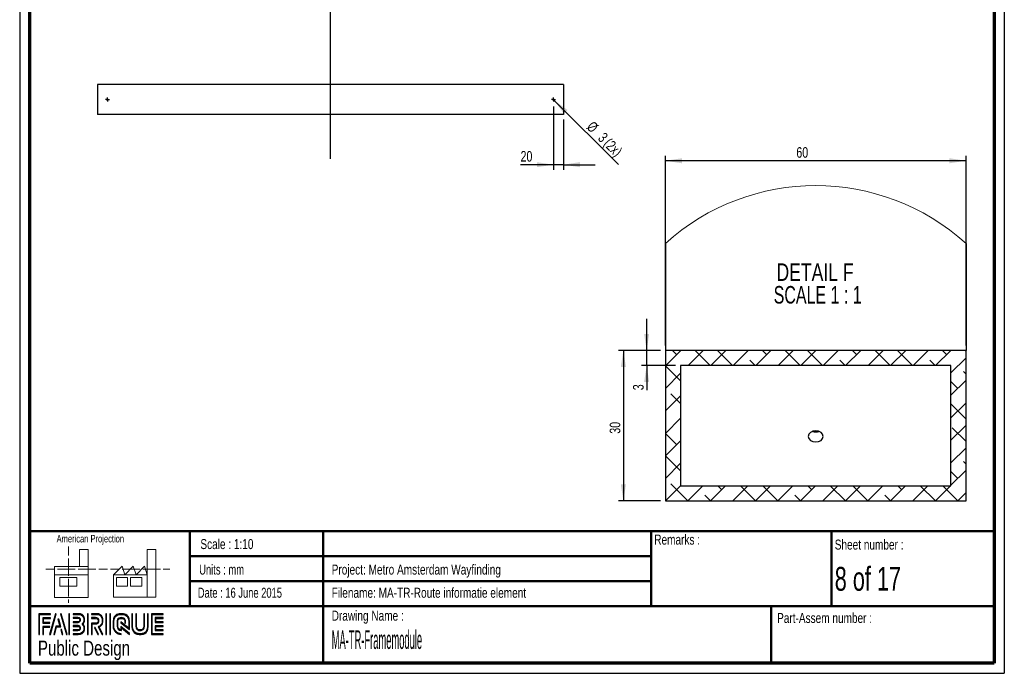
# Paper-space layout 'Framemodule' of a CAD drawing. Header units: millimetres. Extents: x 7 to 203, y 7 to 289.
# Tile 1 of 2: x 7 to 203, y 7 to 138. Entities that reach past the tile are written whole.
import ezdxf

# ---------------------------------------------------------------- set-up
doc = ezdxf.new("R2010")
doc.units = ezdxf.units.MM
for name, color, linetype in [('FORMAT', 7, 'Continuous'), ('LAYER1', 7, 'Continuous'), ('LAYER2', 7, 'Continuous'), ('LOGO', 7, 'Continuous')]:
    doc.layers.add(name, color=color, linetype=linetype)
doc.styles.add('SLDTEXTSTYLE0', font='TXT', dxfattribs={"width": 0.7})
doc.styles.add('SLDTEXTSTYLE1', font='TXT', dxfattribs={"width": 0.75})
doc.styles.add('SLDTEXTSTYLE12', font='TXT', dxfattribs={"width": 0.681818})
doc.styles.add('SLDTEXTSTYLE2', font='TXT', dxfattribs={"width": 0.678571})
doc.styles.add('SLDTEXTSTYLE3', font='TXT', dxfattribs={"width": 0.697368})
doc.styles.add('SLDTEXTSTYLE4', font='TXT', dxfattribs={"width": 0.37675})
doc.dimstyles.new('SLDDIMSTYLE22', dxfattribs={"dimtxt": 2.116667, "dimasz": 3.302, "dimexe": 0, "dimexo": 0.0625, "dimgap": 0.529167, "dimtad": 1, "dimlfac": 10, "dimrnd": 1e-09, "dimzin": 12, "dimdsep": 46, "dimtxsty": 'SLDTEXTSTYLE1', "dimblk1": 'NONE', "dimsah": 1, "dimcen": 0, "dimadec": 0, "dimazin": 3, "dimtfac": 1, "dimtmove": 0, "dimatfit": 3, "dimldrblk": 'NONE', "dimfxl": 1, "dimfrac": 2, "dimtolj": 1, "dimtzin": 12, "dimarcsym": 0})
doc.dimstyles.new('SLDDIMSTYLE23', dxfattribs={"dimtxt": 2.116667, "dimasz": 3.302, "dimexe": 0, "dimexo": 0.0625, "dimgap": 0.529167, "dimtad": 1, "dimrnd": 1e-09, "dimzin": 12, "dimdsep": 46, "dimtxsty": 'SLDTEXTSTYLE1', "dimsah": 1, "dimcen": 0.09, "dimadec": 0, "dimazin": 3, "dimtfac": 1, "dimtofl": 0, "dimtmove": 0, "dimatfit": 3, "dimfxl": 1, "dimfrac": 2, "dimtolj": 1, "dimtzin": 12, "dimarcsym": 0})
doc.dimstyles.new('SLDDIMSTYLE24', dxfattribs={"dimtxt": 2.116667, "dimasz": 3.302, "dimexe": 0, "dimexo": 0.0625, "dimgap": 0.529167, "dimtad": 1, "dimrnd": 1e-09, "dimzin": 12, "dimdsep": 46, "dimtxsty": 'SLDTEXTSTYLE1', "dimsah": 1, "dimcen": 0.09, "dimadec": 0, "dimazin": 3, "dimtfac": 1, "dimtmove": 0, "dimatfit": 0, "dimfxl": 1, "dimfrac": 2, "dimtolj": 1, "dimtzin": 12, "dimarcsym": 0})
doc.dimstyles.new('SLDDIMSTYLE8', dxfattribs={"dimtxt": 2.116667, "dimasz": 3.302, "dimexe": 0, "dimexo": 0.0625, "dimgap": 0.529167, "dimtad": 1, "dimlfac": 10, "dimrnd": 1e-09, "dimzin": 12, "dimdsep": 46, "dimtxsty": 'SLDTEXTSTYLE1', "dimsah": 1, "dimcen": 0.09, "dimadec": 0, "dimazin": 3, "dimtfac": 1, "dimtmove": 0, "dimatfit": 0, "dimfxl": 1, "dimfrac": 2, "dimtolj": 1, "dimtzin": 12, "dimarcsym": 0})

# ---------------------------------------------------------------- blocks, each defined once
blk = doc.blocks.new('_D_65')
at = {"layer": 'LOGO'}
for q in [(113.26, 122), (126.33, 108.93)]:
    blk.add_line((113.47, 121.79), q, dxfattribs=at)
blk.add_solid([(113.47, 121.79), (115.44, 119.09), (116.16, 119.81)], dxfattribs=at)
at = {"layer": 'LOGO', "attachment_point": 1, "rotation": 315, "style": 'SLDTEXTSTYLE1'}
for s, insert, char_height in [('%%c', (121.34, 117.76), 2.117), ('3', (123.6, 115.5), 2.12), ('(2x)', (124.71, 114.39), 2.117)]:
    blk.add_mtext(s, dxfattribs=dict(at, insert=insert, char_height=char_height))
blk = doc.blocks.new('_None')
blk = doc.blocks.new('_D_66')
at = {"layer": 'LOGO'}
for p, q in [((113.36, 120.49), (113.36, 107.89)), ((115.36, 117.89), (115.36, 107.89)), ((113.36, 108.89), (106.81, 108.89)), ((115.36, 108.89), (113.36, 108.89)), ((115.36, 108.89), (121.71, 108.89))]:
    blk.add_line(p, q, dxfattribs=at)
for points in [[(113.36, 108.89), (110.06, 109.4), (110.06, 108.39)], [(115.36, 108.89), (118.66, 108.39), (118.66, 109.4)]]:
    blk.add_solid(points, dxfattribs=at)
at = {"layer": 'LOGO', "insert": (106.81, 111.62), "char_height": 2.117, "attachment_point": 1, "style": 'SLDTEXTSTYLE1'}
blk.add_mtext('20', dxfattribs=at)
blk = doc.blocks.new('SW_CENTERMARKSYMBOL_10')
at = {"layer": 'LOGO', "color": 0}
for p, q in [((-0.25, 0), (-0.4, 0)), ((0, 0), (-0.25, 0)), ((0, 0.25), (0, 0.4)), ((0, 0), (0, 0.25)), ((0, 0), (0, -0.25)), ((0, 0), (0.25, 0)), ((0.25, 0), (0.4, 0)), ((0, -0.25), (0, -0.4))]:
    blk.add_line(p, q, dxfattribs=at)
blk = doc.blocks.new('SW_CENTERMARKSYMBOL_11')
at = {"layer": 'LOGO', "color": 0}
for p, q in [((-0.25, 0), (-0.4, 0)), ((0, 0), (-0.25, 0)), ((0, 0.25), (0, 0.4)), ((0, 0), (0, 0.25)), ((0, 0), (0, -0.25)), ((0, 0), (0.25, 0)), ((0.25, 0), (0.4, 0)), ((0, -0.25), (0, -0.4))]:
    blk.add_line(p, q, dxfattribs=at)
blk = doc.blocks.new('SW_HATCH_0')
at = {"color": 0, "linetype": 'Continuous', "lineweight": 18}
for p, q in [((0, 0), (-3.06, -3.06)), ((-0.81, -0.81), (-1.63, 0)), ((4.49, 0), (1.49, -3)), ((5.86, -3), (2.86, 0)), ((8.98, 0), (5.98, -3)), ((10.35, -3), (7.35, 0)), ((13.47, 0), (10.47, -3)), ((17.96, 0), (14.96, -3)), ((17.15, -0.81), (16.33, 0)), ((22.45, 0), (19.45, -3)), ((23.82, -3), (20.82, 0)), ((26.94, 0), (23.94, -3)), ((28.31, -3), (25.31, 0)), ((31.43, 0), (28.43, -3)), ((35.92, 0), (32.92, -3)), ((35.11, -0.81), (34.29, 0)), ((40.41, 0), (37.41, -3)), ((41.78, -3), (38.78, 0)), ((44.9, 0), (41.9, -3)), ((46.27, -3), (43.27, 0)), ((49.39, 0), (46.39, -3)), ((53.88, 0), (50.88, -3)), ((53.07, -0.81), (52.25, 0)), ((56.94, -0.2), (56.74, 0)), ((14.84, -3), (13.78, -1.94)), ((32.8, -3), (31.74, -1.94)), ((50.76, -3), (49.7, -1.94)), ((56.94, -1.43), (53.94, -4.43)), ((-0.06, -6.06), (-3.06, -3.06)), ((-0.06, -4.55), (-3.06, -7.55)), ((56.94, -4.69), (56.43, -4.18)), ((56.94, -5.92), (53.94, -8.92)), ((55.31, -7.55), (53.94, -6.18)), ((-0.06, -9.04), (-3.06, -12.04)), ((-0.06, -10.55), (-1.94, -8.67)), ((56.94, -10.41), (53.94, -13.41)), ((56.94, -13.67), (53.94, -10.67)), ((-3.06, -12.04), (-3.06, -12.04)), ((-0.06, -13.53), (-3.06, -16.53)), ((56.94, -14.9), (53.94, -17.9)), ((56.94, -18.16), (54.19, -15.41)), ((-0.81, -18.77), (-3.06, -16.53)), ((-0.06, -18.02), (-3.06, -21.02)), ((56.94, -19.39), (53.94, -22.39)), ((-0.06, -24.02), (-3.06, -21.02)), ((-0.06, -22.51), (-3.06, -25.51)), ((56.94, -22.65), (56.43, -22.14)), ((56.94, -23.88), (53.94, -26.88)), ((55.31, -25.51), (53.94, -24.14)), ((-0.06, -27), (-3.06, -30)), ((1.43, -30), (-1.94, -26.63)), ((4.43, -27), (1.43, -30)), ((8.92, -27), (5.92, -30)), ((8.17, -27.75), (7.41, -27)), ((13.41, -27), (10.41, -30)), ((14.9, -30), (11.9, -27)), ((17.9, -27), (14.9, -30)), ((19.39, -30), (16.39, -27)), ((22.39, -27), (19.39, -30)), ((26.88, -27), (23.88, -30)), ((26.13, -27.75), (25.37, -27)), ((31.37, -27), (28.37, -30)), ((32.86, -30), (29.86, -27)), ((35.86, -27), (32.86, -30)), ((37.35, -30), (34.35, -27)), ((40.35, -27), (37.35, -30)), ((44.84, -27), (41.84, -30)), ((44.09, -27.75), (43.33, -27)), ((49.33, -27), (46.33, -30)), ((50.82, -30), (47.82, -27)), ((53.82, -27), (50.82, -30)), ((55.31, -30), (52.31, -27)), ((5.92, -30), (4.8, -28.88)), ((23.88, -30), (22.76, -28.88)), ((41.84, -30), (40.72, -28.88)), ((56.94, -28.37), (55.31, -30))]:
    blk.add_line(p, q, dxfattribs=at)
blk = doc.blocks.new('_D_71')
at = {"layer": 'LOGO'}
for p, q in [((135.71, 72.81), (135.71, 110.68)), ((195.71, 72.81), (195.71, 110.68)), ((195.71, 109.68), (135.71, 109.68))]:
    blk.add_line(p, q, dxfattribs=at)
for points in [[(135.71, 109.68), (139.02, 109.17), (139.02, 110.18)], [(195.71, 109.68), (192.41, 110.18), (192.41, 109.17)]]:
    blk.add_solid(points, dxfattribs=at)
at = {"layer": 'LOGO', "insert": (161.85, 112.4), "char_height": 2.117, "attachment_point": 1, "style": 'SLDTEXTSTYLE1'}
blk.add_mtext('60', dxfattribs=at)
blk = doc.blocks.new('_D_72')
at = {"layer": 'LOGO'}
for p, q in [((134.71, 71.81), (126.33, 71.81)), ((127.33, 71.81), (127.33, 41.81)), ((134.71, 41.81), (126.33, 41.81))]:
    blk.add_line(p, q, dxfattribs=at)
for points in [[(127.33, 71.81), (126.82, 68.51), (127.84, 68.51)], [(127.33, 41.81), (127.84, 45.11), (126.82, 45.11)]]:
    blk.add_solid(points, dxfattribs=at)
at = {"layer": 'LOGO', "insert": (124.6, 55.2), "char_height": 2.117, "attachment_point": 1, "rotation": 90, "style": 'SLDTEXTSTYLE1'}
blk.add_mtext('30', dxfattribs=at)
blk = doc.blocks.new('_D_73')
at = {"layer": 'LOGO'}
for p, q in [((131.98, 71.81), (131.98, 78.16)), ((134.71, 71.81), (130.98, 71.81)), ((131.98, 68.81), (131.98, 71.81)), ((137.71, 68.81), (130.98, 68.81)), ((131.98, 68.81), (131.98, 63.88))]:
    blk.add_line(p, q, dxfattribs=at)
for points in [[(131.98, 71.81), (132.48, 75.11), (131.47, 75.11)], [(131.98, 68.81), (131.47, 65.51), (132.48, 65.51)]]:
    blk.add_solid(points, dxfattribs=at)
at = {"layer": 'LOGO', "insert": (129.25, 63.88), "char_height": 2.12, "attachment_point": 1, "rotation": 90, "style": 'SLDTEXTSTYLE1'}
blk.add_mtext('3', dxfattribs=at)
blk = doc.blocks.new('SW_NOTE_0_23')
at = {"layer": 'LOGO', "color": 0, "char_height": 3.5, "attachment_point": 2}
for s, insert, style in [('DETAIL F', (8.91, 4.51), 'SLDTEXTSTYLE1'), ('SCALE 1 : 1', (9.43, -0.01), 'SLDTEXTSTYLE12')]:
    blk.add_mtext(s, dxfattribs=dict(at, insert=insert, style=style))

psp = doc.layouts.new('Framemodule')

# ---------------------------------------------------------------- hatches: boundary and pattern name
at = {"layer": 'LOGO'}
for points in [[(10.688553, 15.133599), (10.826724, 15.133599), (10.826724, 19.119124), (13.024687, 19.119124), (13.024687, 19.256857), (10.688553, 19.256857)], [(11.587847, 17.506923), (11.587847, 18.3377), (13.024687, 18.3377), (13.024687, 18.475959), (11.449763, 18.475959), (11.449763, 17.368664), (12.888616, 17.368664), (12.888616, 17.506923)], [(14.154558, 19.279632), (14.011661, 19.279632), (12.831912, 15.156374), (12.974459, 15.156374)], [(13.789835, 15.156374), (14.201636, 16.667594), (15.036088, 16.667594), (14.641001, 18.163062), (14.493379, 18.163062), (14.857052, 16.805852), (14.095929, 16.805852), (13.649563, 15.156374)], [(16.316293, 15.156374), (15.136194, 19.279632), (14.989185, 19.279632), (16.171471, 15.156374)], [(16.817524, 15.156374), (16.817524, 19.279632), (16.679178, 19.279632), (16.679178, 15.156374)], [(20.520932, 15.156374), (20.520932, 19.279632), (20.382673, 19.279632), (20.382673, 15.156374)], [(24.168598, 15.156374), (24.168598, 19.279632), (24.030601, 19.279632), (24.030601, 15.156374)], [(24.953084, 15.156374), (24.953084, 19.279632), (24.815176, 19.279632), (24.815176, 15.156374)], [(34.030816, 17.678107), (34.030816, 18.360475), (35.461793, 18.360475), (35.461793, 18.498733), (33.892207, 18.498733), (33.892207, 17.539673), (35.461793, 17.539673), (35.461793, 17.678107)], [(11.587847, 15.133599), (11.587847, 16.58759), (12.888616, 16.58759), (12.888616, 16.725324), (11.449763, 16.725324), (11.449763, 15.133599)], [(15.487879, 15.156374), (15.214774, 16.143611), (15.067065, 16.143611), (15.347782, 15.156374)], [(22.569522, 15.156374), (21.910956, 16.498533), (21.757121, 16.498533), (22.415775, 15.156374)], [(35.461793, 15.938323), (35.461793, 16.076757), (34.030816, 16.076757), (34.030816, 16.759124), (35.461793, 16.759124), (35.461793, 16.897208), (33.892207, 16.897208), (33.892207, 15.938323)]]:
    psp.add_hatch(color=7, dxfattribs=at).paths.add_polyline_path(points, flags=0)
h = psp.add_hatch(color=7, dxfattribs=at)
edge = h.paths.add_edge_path(flags=0)
edge.add_line((17.530169, 15.156374), (18.537182, 15.156374))
edge.add_spline(control_points=[(18.537182, 15.156374), (19.231363, 15.156374), (19.795686, 15.722535), (19.795686, 16.418028), (19.795686, 16.711171), (19.681229, 16.992589), (19.478741, 17.221503), (19.681229, 17.449893), (19.795686, 17.731485), (19.795686, 18.024804), (19.795686, 18.719597), (19.231363, 19.284883), (18.537182, 19.284883)], knot_values=[0, 0, 0, 0, 1, 2, 3, 4, 5, 6, 7, 8, 9, 10, 10, 10, 10], weights=[1, 1, 1, 1, 1, 1, 1, 1, 1, 1, 1, 1, 1], degree=3, periodic=0)
edge.add_line((18.537182, 19.284883), (17.530169, 19.284883))
edge.add_line((17.530169, 19.284883), (17.530169, 19.146799))
edge.add_line((17.530169, 19.146799), (18.537182, 19.146799))
edge.add_spline(control_points=[(18.537182, 19.146799), (19.155058, 19.146799), (19.65769, 18.643468), (19.65769, 18.024804), (19.65769, 17.747586), (19.54507, 17.479295), (19.341008, 17.269281)], knot_values=[0, 0, 0, 0, 1, 2, 3, 4, 4, 4, 4], weights=[1, 1, 1, 1, 1, 1, 1], degree=3, periodic=0)
edge.add_line((19.341008, 17.269281), (19.294105, 17.221503))
edge.add_line((19.294105, 17.221503), (19.341008, 17.173025))
edge.add_spline(control_points=[(19.341008, 17.173025), (19.54507, 16.963187), (19.65769, 16.694895), (19.65769, 16.418028), (19.65769, 15.798489), (19.155058, 15.294633), (18.537182, 15.294633)], knot_values=[0, 0, 0, 0, 1, 2, 3, 4, 4, 4, 4], weights=[1, 1, 1, 1, 1, 1, 1], degree=3, periodic=0)
edge.add_line((18.537182, 15.294633), (17.530169, 15.294633))
edge.add_line((17.530169, 15.294633), (17.530169, 15.156374))
h = psp.add_hatch(color=7, dxfattribs=at)
edge = h.paths.add_edge_path(flags=0)
edge.add_line((17.530169, 17.539323), (18.53517, 17.539323))
edge.add_spline(control_points=[(18.53517, 17.539323), (18.787623, 17.57065), (18.971209, 17.779088), (18.971209, 18.024279), (18.971209, 18.294146), (18.757083, 18.506084), (18.483366, 18.506084)], knot_values=[0, 0, 0, 0, 1, 2, 3, 4, 4, 4, 4], weights=[1, 1, 1, 1, 1, 1, 1], degree=3, periodic=0)
edge.add_line((18.483366, 18.506084), (17.530169, 18.506084))
edge.add_line((17.530169, 18.506084), (17.530169, 18.367825))
edge.add_line((17.530169, 18.367825), (18.483366, 18.367825))
edge.add_spline(control_points=[(18.483366, 18.367825), (18.679466, 18.367825), (18.833213, 18.216966), (18.833213, 18.024279), (18.833213, 17.848568), (18.70143, 17.699108), (18.526069, 17.676707)], knot_values=[0, 0, 0, 0, 1, 2, 3, 4, 4, 4, 4], weights=[1, 1, 1, 1, 1, 1, 1], degree=3, periodic=0)
edge.add_line((18.526069, 17.676707), (17.530169, 17.677232))
edge.add_line((17.530169, 17.677232), (17.530169, 17.539323))
h = psp.add_hatch(color=7, dxfattribs=at)
edge = h.paths.add_edge_path(flags=0)
edge.add_line((23.29083, 15.156374), (23.444315, 15.156374))
edge.add_line((23.444315, 15.156374), (22.719769, 16.631716))
edge.add_spline(control_points=[(22.719769, 16.631716), (23.175498, 16.874982), (23.471091, 17.349086), (23.471091, 17.869569), (23.471091, 18.646968), (22.839652, 19.279632), (22.063653, 19.279632)], knot_values=[0, 0, 0, 0, 1, 2, 3, 4, 4, 4, 4], weights=[1, 1, 1, 1, 1, 1, 1], degree=3, periodic=0)
edge.add_line((22.063653, 19.279632), (21.167072, 19.279632))
edge.add_line((21.167072, 19.279632), (21.167072, 19.141899))
edge.add_line((21.167072, 19.141899), (22.063653, 19.141899))
edge.add_spline(control_points=[(22.063653, 19.141899), (22.763697, 19.141899), (23.333183, 18.571013), (23.333183, 17.869569), (23.333183, 17.378313), (23.04634, 16.926085), (22.601637, 16.717647)], knot_values=[0, 0, 0, 0, 1, 2, 3, 4, 4, 4, 4], weights=[1, 1, 1, 1, 1, 1, 1], degree=3, periodic=0)
edge.add_line((22.601637, 16.717647), (22.53802, 16.687895))
edge.add_line((22.53802, 16.687895), (23.29083, 15.156374))
h = psp.add_hatch(color=7, dxfattribs=at)
edge = h.paths.add_edge_path(flags=0)
edge.add_line((21.167072, 18.360475), (22.009575, 18.360475))
edge.add_spline(control_points=[(22.009575, 18.360475), (22.276992, 18.360475), (22.494268, 18.140486), (22.494268, 17.869569), (22.494268, 17.599002), (22.276992, 17.378663), (22.009575, 17.378663)], knot_values=[0, 0, 0, 0, 1, 2, 3, 4, 4, 4, 4], weights=[1, 1, 1, 1, 1, 1, 1], degree=3, periodic=0)
edge.add_line((22.009575, 17.378663), (21.167072, 17.378663))
edge.add_line((21.167072, 17.378663), (21.167072, 15.156374))
edge.add_line((21.167072, 15.156374), (21.305068, 15.156374))
edge.add_line((21.305068, 15.156374), (21.305068, 17.24093))
edge.add_line((21.305068, 17.24093), (22.009575, 17.24093))
edge.add_spline(control_points=[(22.009575, 17.24093), (22.353121, 17.24093), (22.632439, 17.522697), (22.632439, 17.869569), (22.632439, 18.216266), (22.353121, 18.498733), (22.009575, 18.498733)], knot_values=[0, 0, 0, 0, 1, 2, 3, 4, 4, 4, 4], weights=[1, 1, 1, 1, 1, 1, 1], degree=3, periodic=0)
edge.add_line((22.009575, 18.498733), (21.167072, 18.498733))
edge.add_line((21.167072, 18.498733), (21.167072, 18.360475))
h = psp.add_hatch(color=7, dxfattribs=at)
edge = h.paths.add_edge_path(flags=0)
edge.add_line((28.759398, 16.142736), (28.759923, 17.647655))
edge.add_spline(control_points=[(28.759923, 17.647655), (28.759923, 18.547737), (28.029077, 19.279632), (27.131008, 19.279632), (26.232064, 19.279632), (25.501044, 18.547737), (25.501044, 17.647655)], knot_values=[0, 0, 0, 0, 1, 2, 3, 4, 4, 4, 4], weights=[1, 1, 1, 1, 1, 1, 1], degree=3, periodic=0)
edge.add_line((25.501044, 17.647655), (25.501044, 16.788526))
edge.add_spline(control_points=[(25.501044, 16.788526), (25.501044, 15.888795), (26.231627, 15.156374), (27.129958, 15.156374)], knot_values=[1, 1, 1, 1, 2, 2, 2, 2], weights=[1, 1, 1, 1], degree=3, periodic=0)
edge.add_line((27.129958, 15.156374), (27.129958, 15.294633))
edge.add_spline(control_points=[(27.129958, 15.294633), (26.307757, 15.294633), (25.639302, 15.9651), (25.639302, 16.788526)], knot_values=[3, 3, 3, 3, 4, 4, 4, 4], weights=[1, 1, 1, 1], degree=3, periodic=0)
edge.add_line((25.639302, 16.788526), (25.639302, 17.647655))
edge.add_spline(control_points=[(25.639302, 17.647655), (25.639302, 18.471607), (26.308369, 19.141899), (27.131008, 19.141899), (27.952947, 19.141899), (28.621577, 18.471607), (28.621577, 17.647655)], knot_values=[0, 0, 0, 0, 1, 2, 3, 4, 4, 4, 4], weights=[1, 1, 1, 1, 1, 1, 1], degree=3, periodic=0)
edge.add_spline(control_points=[(28.621577, 17.647655), (28.621577, 16.648693), (28.621577, 16.422403), (28.427402, 16.570638), (27.059691, 17.635054)], knot_values=[0, 0, 0, 0, 1, 2, 2, 2, 2], weights=[1, 1, 1, 1, 1], degree=3, periodic=0)
edge.add_line((27.059691, 17.635054), (27.059691, 17.468969))
edge.add_line((27.059691, 17.468969), (28.759398, 16.142736))
h = psp.add_hatch(color=7, dxfattribs=at)
edge = h.paths.add_edge_path(flags=0)
edge.add_line((28.759398, 15.156374), (28.759398, 15.348361))
edge.add_line((28.759398, 15.348361), (27.059691, 16.715547))
edge.add_line((27.059691, 16.715547), (27.059691, 16.090408))
edge.add_spline(control_points=[(27.059691, 16.090408), (26.701969, 16.12681), (26.418626, 16.421003), (26.418626, 16.790451)], knot_values=[0, 0, 0, 0, 1, 1, 1, 1], weights=[1, 1, 1, 1], degree=3, periodic=0)
edge.add_line((26.418626, 16.790451), (26.419414, 17.646255))
edge.add_spline(control_points=[(26.419414, 17.646255), (26.419414, 18.03933), (26.738809, 18.3596), (27.131008, 18.3596), (27.522945, 18.3596), (27.842253, 18.03933), (27.842253, 17.646255)], knot_values=[0, 0, 0, 0, 1, 2, 3, 4, 4, 4, 4], weights=[1, 1, 1, 1, 1, 1, 1], degree=3, periodic=0)
edge.add_line((27.842253, 17.646255), (27.841465, 17.408765))
edge.add_line((27.841465, 17.408765), (27.979549, 17.40824))
edge.add_line((27.979549, 17.40824), (27.980074, 17.645905))
edge.add_spline(control_points=[(27.980074, 17.645905), (27.980074, 18.115459), (27.599075, 18.497333), (27.131008, 18.497333), (26.662591, 18.497333), (26.281417, 18.115459), (26.281417, 17.646255)], knot_values=[0, 0, 0, 0, 1, 2, 3, 4, 4, 4, 4], weights=[1, 1, 1, 1, 1, 1, 1], degree=3, periodic=0)
edge.add_line((26.281417, 17.646255), (26.280367, 16.790451))
edge.add_spline(control_points=[(26.280367, 16.790451), (26.280367, 16.320722), (26.660841, 15.938148), (27.128208, 15.938148)], knot_values=[0, 0, 0, 0, 1, 1, 1, 1], weights=[1, 1, 1, 1], degree=3, periodic=0)
edge.add_line((27.128208, 15.938148), (27.197337, 15.938148))
edge.add_line((27.197337, 15.938148), (27.197337, 16.436054))
edge.add_line((27.197337, 16.436054), (28.759398, 15.156374))
h = psp.add_hatch(color=7, dxfattribs=at)
edge = h.paths.add_edge_path(flags=0)
edge.add_line((29.259317, 19.279632), (29.259317, 16.788526))
edge.add_spline(control_points=[(29.259317, 16.788526), (29.259317, 15.888795), (29.989987, 15.156374), (30.888056, 15.156374), (31.787087, 15.156374), (32.517933, 15.888795), (32.517933, 16.788526)], knot_values=[0, 0, 0, 0, 1, 2, 3, 4, 4, 4, 4], weights=[1, 1, 1, 1, 1, 1, 1], degree=3, periodic=0)
edge.add_line((32.517933, 16.788526), (32.517933, 19.279632))
edge.add_line((32.517933, 19.279632), (32.379937, 19.279632))
edge.add_line((32.379937, 19.279632), (32.379937, 16.788526))
edge.add_spline(control_points=[(32.379937, 16.788526), (32.379937, 15.9651), (31.710608, 15.294633), (30.888056, 15.294633), (30.06603, 15.294633), (29.39705, 15.9651), (29.39705, 16.788526)], knot_values=[0, 0, 0, 0, 1, 2, 3, 4, 4, 4, 4], weights=[1, 1, 1, 1, 1, 1, 1], degree=3, periodic=0)
edge.add_line((29.39705, 16.788526), (29.39705, 19.279632))
edge.add_line((29.39705, 19.279632), (29.259317, 19.279632))
h = psp.add_hatch(color=7, dxfattribs=at)
edge = h.paths.add_edge_path(flags=0)
edge.add_line((30.039165, 19.279632), (30.039165, 16.790451))
edge.add_spline(control_points=[(30.039165, 16.790451), (30.039165, 16.321072), (30.419902, 15.938848), (30.888056, 15.938848), (31.356473, 15.938848), (31.737472, 16.321072), (31.737472, 16.790451)], knot_values=[0, 0, 0, 0, 1, 2, 3, 4, 4, 4, 4], weights=[1, 1, 1, 1, 1, 1, 1], degree=3, periodic=0)
edge.add_line((31.737472, 16.790451), (31.737472, 19.279632))
edge.add_line((31.737472, 19.279632), (31.599563, 19.279632))
edge.add_line((31.599563, 19.279632), (31.599563, 16.790451))
edge.add_spline(control_points=[(31.599563, 16.790451), (31.599563, 16.397027), (31.279993, 16.076932), (30.888056, 16.076932), (30.495769, 16.076932), (30.176899, 16.397027), (30.176899, 16.790451)], knot_values=[0, 0, 0, 0, 1, 2, 3, 4, 4, 4, 4], weights=[1, 1, 1, 1, 1, 1, 1], degree=3, periodic=0)
edge.add_line((30.176899, 16.790451), (30.176899, 19.279632))
edge.add_line((30.176899, 19.279632), (30.039165, 19.279632))
h = psp.add_hatch(color=7, dxfattribs=at)
edge = h.paths.add_edge_path(flags=0)
edge.add_line((35.461793, 15.155849), (35.461793, 15.293933))
edge.add_spline(control_points=[(35.461793, 15.293933), (33.398938, 15.293933), (33.269255, 15.293933), (33.269255, 15.424841), (33.269255, 19.010991), (33.269255, 19.141899)], knot_values=[0, 0, 0, 0, 1, 2, 3, 3, 3, 3], weights=[1, 1, 1, 1, 1, 1], degree=3, periodic=0)
edge.add_line((33.269255, 19.141899), (35.461793, 19.141899))
edge.add_line((35.461793, 19.141899), (35.461793, 19.279632))
edge.add_line((35.461793, 19.279632), (33.130909, 19.279632))
edge.add_line((33.130909, 19.279632), (33.130909, 15.155849))
edge.add_line((33.130909, 15.155849), (35.461793, 15.155849))
h = psp.add_hatch(color=7, dxfattribs=at)
edge = h.paths.add_edge_path(flags=0)
edge.add_line((17.530169, 15.928872), (18.483366, 15.928872))
edge.add_spline(control_points=[(18.483366, 15.928872), (18.752533, 15.928872), (18.971209, 16.148161), (18.971209, 16.418028), (18.971209, 16.68807), (18.757083, 16.899658), (18.483366, 16.899658), (18.483191, 16.899658), (17.529994, 16.897733)], knot_values=[0, 0, 0, 0, 1, 2, 3, 4, 5, 6, 6, 6, 6], weights=[1, 1, 1, 1, 1, 1, 1, 1, 1], degree=3, periodic=0)
edge.add_line((17.529994, 16.897733), (17.530169, 16.759649))
edge.add_line((17.530169, 16.759649), (18.483366, 16.761575))
edge.add_spline(control_points=[(18.483366, 16.761575), (18.679466, 16.761575), (18.833213, 16.61054), (18.833213, 16.418028), (18.833213, 16.224291), (18.676316, 16.066606), (18.483366, 16.066606)], knot_values=[0, 0, 0, 0, 1, 2, 3, 4, 4, 4, 4], weights=[1, 1, 1, 1, 1, 1, 1], degree=3, periodic=0)
edge.add_line((18.483366, 16.066606), (17.530169, 16.066606))
edge.add_line((17.530169, 16.066606), (17.530169, 15.928872))

# ---------------------------------------------------------------- linework, layer by layer
at = {"color": 7, "linetype": 'Continuous', "lineweight": 25}
for p, q in [((115.362647, 124.894363), (22.362647, 124.894363)), ((22.362647, 124.894363), (22.362647, 118.894363)), ((115.362647, 124.894363), (115.362647, 118.894363)), ((115.362647, 118.894363), (22.362647, 118.894363)), ((135.713052, 93.170806), (135.713052, 71.809306)), ((195.713051, 93.170806), (195.713051, 71.809306)), ((195.713051, 71.809306), (135.713052, 71.809306)), ((135.713052, 71.809306), (135.713052, 41.809305)), ((195.713051, 41.809305), (195.713051, 71.809306)), ((192.713052, 68.8093), (138.713051, 68.8093)), ((138.713051, 68.8093), (138.713051, 44.809296)), ((192.713052, 44.809296), (192.713052, 68.8093)), ((138.713051, 44.809296), (192.713052, 44.809296)), ((135.713052, 41.809305), (195.713051, 41.809305))]:
    psp.add_line(p, q, dxfattribs=at)
at = {"color": 7, "linetype": 'Continuous', "lineweight": 18}
for p, q in [((16.577308, 32.678843), (16.577308, 30.921742)), ((20.498674, 32.114564), (18.816784, 32.114564)), ((18.816784, 32.114564), (18.816784, 28.737868)), ((20.498674, 27.049598), (20.498674, 32.114564)), ((32.319475, 27.05393), (32.319475, 32.118975)), ((32.319475, 32.118975), (34.001365, 32.118975)), ((34.001365, 32.118975), (34.001365, 22.553164)), ((16.577308, 30.334467), (16.577308, 28.572719)), ((12.089222, 28.178156), (13.839708, 28.178156)), ((13.771112, 28.737868), (13.771112, 27.049598)), ((13.771112, 28.737868), (20.498674, 28.737868)), ((14.4247, 28.178156), (16.179675, 28.178156)), ((16.179675, 28.178156), (17.934728, 28.178156)), ((16.577308, 28.572719), (16.577308, 26.81105)), ((18.51972, 28.178156), (20.274695, 28.178156)), ((20.274695, 28.178156), (22.02967, 28.178156)), ((22.614662, 28.178156), (24.369637, 28.178156)), ((24.979515, 28.182567), (26.73449, 28.182567)), ((25.591913, 27.05393), (27.273804, 28.742278)), ((27.273804, 28.742278), (27.836114, 27.05393)), ((27.319481, 28.182567), (29.074456, 28.182567)), ((27.836114, 27.05393), (29.518004, 28.742278)), ((29.074456, 28.182567), (30.829431, 28.182567)), ((29.518004, 28.742278), (30.079999, 27.05393)), ((30.079999, 27.05393), (31.76189, 28.742278)), ((31.414423, 28.182567), (33.169713, 28.182567)), ((31.76189, 28.742278), (32.319475, 27.05393)), ((33.169713, 28.182567), (34.924688, 28.182567)), ((35.50968, 28.182567), (36.807561, 28.182567)), ((13.771112, 27.049598), (20.498674, 27.049598)), ((13.771112, 27.049598), (13.771112, 22.548754)), ((14.895418, 26.489966), (18.259199, 26.489966)), ((14.895418, 24.80146), (14.895418, 26.489966)), ((16.577308, 26.223774), (16.577308, 24.462184)), ((18.259199, 26.489966), (18.259199, 24.80146)), ((20.498674, 27.049598), (20.498674, 22.548754)), ((32.319475, 27.05393), (25.591913, 27.05393)), ((25.591913, 27.05393), (25.591913, 22.553164)), ((26.154223, 26.494376), (28.398109, 26.494376)), ((26.154223, 24.80587), (26.154223, 26.494376)), ((28.398109, 26.494376), (28.398109, 24.80587)), ((28.955694, 26.494376), (31.199895, 26.494376)), ((28.955694, 24.80587), (28.955694, 26.494376)), ((31.199895, 26.494376), (31.199895, 24.80587)), ((32.319475, 27.05393), (32.319475, 22.553164)), ((18.259199, 24.80146), (14.895418, 24.80146)), ((16.577308, 24.462184), (16.577308, 22.700278)), ((28.398109, 24.80587), (26.154223, 24.80587)), ((31.199895, 24.80587), (28.955694, 24.80587)), ((13.771112, 22.548754), (20.498674, 22.548754)), ((16.577308, 22.113081), (16.577308, 21.424763)), ((25.591913, 22.553164), (32.319475, 22.553164)), ((32.319475, 22.553164), (34.001365, 22.553164))]:
    psp.add_line(p, q, dxfattribs=at)
at = {"color": 7, "linetype": 'Continuous', "lineweight": 25, "flags": 128}
psp.add_lwpolyline([(165.139026, 53.636252), (165.713052, 53.55139), (166.287077, 53.636252), (166.773712, 53.877904), (167.098871, 54.23957), (167.213052, 54.66619), (167.098871, 55.092811), (166.773712, 55.454477), (166.287077, 55.696144), (165.713052, 55.781006), (165.139026, 55.696144), (164.652392, 55.454477), (164.327232, 55.092811), (164.213052, 54.66619), (164.327232, 54.23957), (164.652392, 53.877904), (165.139026, 53.636252)], dxfattribs=at)
at = {"color": 7, "linetype": 'Continuous', "lineweight": 25}
for centre in [(24.362647, 121.894363), (113.362647, 121.894363)]:
    psp.add_circle(centre, 0.15, dxfattribs=at)
at = {"color": 7, "linetype": 'Continuous', "lineweight": 18}
psp.add_arc((165.713052, 59.96513), 44.750607, 47.90344923, 132.09655077, dxfattribs=at)
at = {"color": 7, "linetype": 'Continuous', "lineweight": 25}
psp.add_arc((165.713052, 57.508311), 1.951062, 250.44384962, 289.55615038, dxfattribs=at)
at = {"layer": 'LAYER1', "lineweight": 50}
for p, q in [((8.851931, 35.783909), (201.351931, 35.783909)), ((40.813778, 35.783909), (40.813778, 20.783909)), ((67.432109, 35.783909), (67.432109, 9.389971)), ((132.849896, 35.783909), (132.849896, 20.783909)), ((168.849049, 20.783909), (168.849049, 35.783909)), ((40.813778, 30.783909), (132.849896, 30.783909)), ((40.813778, 25.783909), (132.849896, 25.783909)), ((8.851931, 20.783909), (201.351931, 20.783909)), ((156.810566, 9.389971), (156.810566, 20.783909))]:
    psp.add_line(p, q, dxfattribs=at)
at = {"layer": 'LAYER2', "lineweight": 70}
for p, q in [((8.851931, 9.389971), (8.851931, 287.702192)), ((201.351931, 287.702192), (201.351931, 9.389971)), ((201.351931, 9.389971), (8.851931, 9.389971))]:
    psp.add_line(p, q, dxfattribs=at)
at = {"layer": 'LOGO'}
for p, q in [((6.851931, 289.01784), (6.851931, 7.389971)), ((203.353041, 289.01784), (203.353041, 7.389971)), ((68.862647, 110.028988), (68.862647, 239.125549)), ((6.851931, 7.389971), (203.353041, 7.389971))]:
    psp.add_line(p, q, dxfattribs=at)
at = {"layer": 'LOGO', "color": 7, "linetype": 'Continuous', "lineweight": 25}
for p, q in [((13.024687, 19.256857), (10.688553, 19.256857)), ((14.011661, 19.279632), (12.831912, 15.156374)), ((12.974459, 15.156374), (14.154558, 19.279632))]:
    psp.add_line(p, q, dxfattribs=at)
at = {"layer": 'LOGO', "color": 7, "lineweight": 25}
for p, q in [((10.688553, 19.256857), (10.688553, 15.133599)), ((10.826724, 19.119124), (13.024687, 19.119124)), ((10.826724, 15.133599), (10.826724, 19.119124)), ((13.024687, 18.475959), (11.449763, 18.475959)), ((11.449763, 18.475959), (11.449763, 17.368664)), ((11.587847, 17.506923), (11.587847, 18.3377)), ((11.587847, 18.3377), (13.024687, 18.3377)), ((13.024687, 19.119124), (13.024687, 19.256857)), ((13.024687, 18.3377), (13.024687, 18.475959)), ((14.154558, 19.279632), (14.011661, 19.279632)), ((14.641001, 18.163062), (14.493379, 18.163062)), ((14.493379, 18.163062), (14.857052, 16.805852)), ((15.036088, 16.667594), (14.641001, 18.163062)), ((14.989185, 19.279632), (16.171471, 15.156374)), ((15.136194, 19.279632), (14.989185, 19.279632)), ((16.316293, 15.156374), (15.136194, 19.279632)), ((16.679178, 19.279632), (16.679178, 15.156374)), ((16.817524, 19.279632), (16.679178, 19.279632)), ((16.817524, 15.156374), (16.817524, 19.279632)), ((17.530169, 19.284883), (17.530169, 19.146799)), ((18.537182, 19.284883), (17.530169, 19.284883)), ((17.530169, 19.146799), (18.537182, 19.146799)), ((17.530169, 18.506084), (17.530169, 18.367825)), ((18.483366, 18.506084), (17.530169, 18.506084)), ((17.530169, 18.367825), (18.483366, 18.367825)), ((20.382673, 19.279632), (20.382673, 15.156374)), ((20.520932, 19.279632), (20.382673, 19.279632)), ((20.520932, 15.156374), (20.520932, 19.279632)), ((22.063653, 19.279632), (21.167072, 19.279632)), ((21.167072, 19.279632), (21.167072, 19.141899)), ((21.167072, 19.141899), (22.063653, 19.141899)), ((22.009575, 18.498733), (21.167072, 18.498733)), ((21.167072, 18.498733), (21.167072, 18.360475)), ((22.009575, 18.498733), (21.167072, 18.498733)), ((21.167072, 18.498733), (21.167072, 18.360475)), ((21.167072, 18.360475), (22.009575, 18.360475)), ((21.167072, 18.360475), (22.009575, 18.360475)), ((24.030601, 19.279632), (24.030601, 15.156374)), ((24.168598, 19.279632), (24.030601, 19.279632)), ((24.168598, 15.156374), (24.168598, 19.279632)), ((24.815176, 19.279632), (24.815176, 15.156374)), ((24.953084, 19.279632), (24.815176, 19.279632)), ((24.953084, 15.156374), (24.953084, 19.279632)), ((29.39705, 19.279632), (29.259317, 19.279632)), ((29.259317, 19.279632), (29.259317, 16.788526)), ((29.39705, 19.279632), (29.259317, 19.279632)), ((29.259317, 19.279632), (29.259317, 16.788526)), ((29.39705, 16.788526), (29.39705, 19.279632)), ((29.39705, 16.788526), (29.39705, 19.279632)), ((30.176899, 19.279632), (30.039165, 19.279632)), ((30.039165, 19.279632), (30.039165, 16.790451)), ((30.176899, 19.279632), (30.039165, 19.279632)), ((30.039165, 19.279632), (30.039165, 16.790451)), ((30.176899, 16.790451), (30.176899, 19.279632)), ((30.176899, 16.790451), (30.176899, 19.279632)), ((31.599563, 19.279632), (31.599563, 16.790451)), ((31.737472, 19.279632), (31.599563, 19.279632)), ((31.599563, 19.279632), (31.599563, 16.790451)), ((31.737472, 19.279632), (31.599563, 19.279632)), ((31.737472, 16.790451), (31.737472, 19.279632)), ((31.737472, 16.790451), (31.737472, 19.279632)), ((32.379937, 19.279632), (32.379937, 16.788526)), ((32.517933, 19.279632), (32.379937, 19.279632)), ((32.379937, 19.279632), (32.379937, 16.788526)), ((32.517933, 19.279632), (32.379937, 19.279632)), ((32.517933, 16.788526), (32.517933, 19.279632)), ((32.517933, 16.788526), (32.517933, 19.279632)), ((35.461793, 19.279632), (33.130909, 19.279632)), ((33.130909, 19.279632), (33.130909, 15.155849)), ((35.461793, 19.279632), (33.130909, 19.279632)), ((33.130909, 19.279632), (33.130909, 15.155849)), ((33.269255, 19.141899), (35.461793, 19.141899)), ((33.269255, 19.141899), (35.461793, 19.141899)), ((35.461793, 18.498733), (33.892207, 18.498733)), ((33.892207, 18.498733), (33.892207, 17.539673)), ((35.461793, 18.498733), (33.892207, 18.498733)), ((33.892207, 18.498733), (33.892207, 17.539673)), ((34.030816, 17.678107), (34.030816, 18.360475)), ((34.030816, 18.360475), (35.461793, 18.360475)), ((34.030816, 17.678107), (34.030816, 18.360475)), ((34.030816, 18.360475), (35.461793, 18.360475)), ((35.461793, 19.141899), (35.461793, 19.279632)), ((35.461793, 19.141899), (35.461793, 19.279632)), ((35.461793, 18.360475), (35.461793, 18.498733)), ((35.461793, 18.360475), (35.461793, 18.498733)), ((11.449763, 17.368664), (12.888616, 17.368664)), ((12.888616, 16.725324), (11.449763, 16.725324)), ((11.449763, 16.725324), (11.449763, 15.133599)), ((12.888616, 17.506923), (11.587847, 17.506923)), ((11.587847, 15.133599), (11.587847, 16.58759)), ((11.587847, 16.58759), (12.888616, 16.58759)), ((12.888616, 17.368664), (12.888616, 17.506923)), ((12.888616, 16.58759), (12.888616, 16.725324)), ((14.095929, 16.805852), (13.649563, 15.156374)), ((13.789835, 15.156374), (14.201636, 16.667594)), ((14.857052, 16.805852), (14.095929, 16.805852)), ((15.067065, 16.143611), (15.347782, 15.156374)), ((15.214774, 16.143611), (15.067065, 16.143611)), ((15.487879, 15.156374), (15.214774, 16.143611)), ((17.529994, 16.897733), (17.530169, 16.759649)), ((18.526069, 17.676707), (17.530169, 17.677232)), ((17.530169, 17.677232), (17.530169, 17.539323)), ((17.530169, 17.539323), (18.53517, 17.539323)), ((17.530169, 16.759649), (18.483366, 16.761575)), ((18.483366, 16.066606), (17.530169, 16.066606)), ((17.530169, 16.066606), (17.530169, 15.928872)), ((17.530169, 15.928872), (18.483366, 15.928872)), ((19.341008, 17.269281), (19.294105, 17.221503)), ((19.294105, 17.221503), (19.341008, 17.173025)), ((22.009575, 17.378663), (21.167072, 17.378663)), ((21.167072, 17.378663), (21.167072, 15.156374)), ((22.009575, 17.378663), (21.167072, 17.378663)), ((21.167072, 17.378663), (21.167072, 15.156374)), ((21.305068, 15.156374), (21.305068, 17.24093)), ((21.305068, 17.24093), (22.009575, 17.24093)), ((21.305068, 15.156374), (21.305068, 17.24093)), ((21.305068, 17.24093), (22.009575, 17.24093)), ((21.757121, 16.498533), (22.415775, 15.156374)), ((21.910956, 16.498533), (21.757121, 16.498533)), ((21.757121, 16.498533), (22.415775, 15.156374)), ((21.910956, 16.498533), (21.757121, 16.498533)), ((22.569522, 15.156374), (21.910956, 16.498533)), ((22.569522, 15.156374), (21.910956, 16.498533)), ((22.601637, 16.717647), (22.53802, 16.687895)), ((22.53802, 16.687895), (23.29083, 15.156374)), ((23.444315, 15.156374), (22.719769, 16.631716)), ((25.501044, 17.647655), (25.501044, 16.788526)), ((25.501044, 17.647655), (25.501044, 16.788526)), ((25.639302, 16.788526), (25.639302, 17.647655)), ((25.639302, 16.788526), (25.639302, 17.647655)), ((26.281417, 17.646255), (26.280367, 16.790451)), ((26.418626, 16.790451), (26.419414, 17.646255)), ((27.059691, 17.635054), (27.059691, 17.468969)), ((27.059691, 17.635054), (27.059691, 17.468969)), ((27.059691, 17.468969), (28.759398, 16.142736)), ((27.059691, 17.468969), (28.759398, 16.142736)), ((28.759398, 15.348361), (27.059691, 16.715547)), ((27.059691, 16.715547), (27.059691, 16.090408)), ((27.128208, 15.938148), (27.197337, 15.938148)), ((27.197337, 15.938148), (27.197337, 16.436054)), ((27.197337, 16.436054), (28.759398, 15.156374)), ((27.842253, 17.646255), (27.841465, 17.408765)), ((27.841465, 17.408765), (27.979549, 17.40824)), ((27.979549, 17.40824), (27.980074, 17.645905)), ((28.759398, 16.142736), (28.759923, 17.647655)), ((28.759398, 16.142736), (28.759923, 17.647655)), ((33.892207, 17.539673), (35.461793, 17.539673)), ((33.892207, 17.539673), (35.461793, 17.539673)), ((35.461793, 16.897208), (33.892207, 16.897208)), ((33.892207, 16.897208), (33.892207, 15.938323)), ((35.461793, 16.897208), (33.892207, 16.897208)), ((33.892207, 16.897208), (33.892207, 15.938323)), ((33.892207, 15.938323), (35.461793, 15.938323)), ((33.892207, 15.938323), (35.461793, 15.938323)), ((35.461793, 17.678107), (34.030816, 17.678107)), ((35.461793, 17.678107), (34.030816, 17.678107)), ((34.030816, 16.076757), (34.030816, 16.759124)), ((34.030816, 16.759124), (35.461793, 16.759124)), ((34.030816, 16.076757), (34.030816, 16.759124)), ((34.030816, 16.759124), (35.461793, 16.759124)), ((35.461793, 16.076757), (34.030816, 16.076757)), ((35.461793, 16.076757), (34.030816, 16.076757)), ((35.461793, 17.539673), (35.461793, 17.678107)), ((35.461793, 17.539673), (35.461793, 17.678107)), ((35.461793, 16.759124), (35.461793, 16.897208)), ((35.461793, 16.759124), (35.461793, 16.897208)), ((35.461793, 15.938323), (35.461793, 16.076757)), ((35.461793, 15.938323), (35.461793, 16.076757)), ((10.688553, 15.133599), (10.826724, 15.133599)), ((11.449763, 15.133599), (11.587847, 15.133599)), ((12.831912, 15.156374), (12.974459, 15.156374)), ((13.649563, 15.156374), (13.789835, 15.156374)), ((15.347782, 15.156374), (15.487879, 15.156374)), ((16.171471, 15.156374), (16.316293, 15.156374)), ((16.679178, 15.156374), (16.817524, 15.156374)), ((18.537182, 15.294633), (17.530169, 15.294633)), ((17.530169, 15.294633), (17.530169, 15.156374)), ((17.530169, 15.156374), (18.537182, 15.156374)), ((20.382673, 15.156374), (20.520932, 15.156374)), ((21.167072, 15.156374), (21.305068, 15.156374)), ((21.167072, 15.156374), (21.305068, 15.156374)), ((22.415775, 15.156374), (22.569522, 15.156374)), ((22.415775, 15.156374), (22.569522, 15.156374)), ((23.29083, 15.156374), (23.444315, 15.156374)), ((24.030601, 15.156374), (24.168598, 15.156374)), ((24.815176, 15.156374), (24.953084, 15.156374)), ((27.129958, 15.156374), (27.129958, 15.294633)), ((27.129958, 15.156374), (27.129958, 15.294633)), ((28.759398, 15.156374), (28.759398, 15.348361)), ((33.130909, 15.155849), (35.461793, 15.155849)), ((33.130909, 15.155849), (35.461793, 15.155849)), ((35.461793, 15.155849), (35.461793, 15.293933)), ((35.461793, 15.155849), (35.461793, 15.293933))]:
    psp.add_line(p, q, dxfattribs=at)
for points, degree in [([(18.53517, 17.539323), (18.787623, 17.57065), (18.971209, 17.779088), (18.971209, 18.024279), (18.971209, 18.294146), (18.757083, 18.506084), (18.483366, 18.506084)], 3), ([(18.483366, 18.367825), (18.679466, 18.367825), (18.833213, 18.216966), (18.833213, 18.024279), (18.833213, 17.848568), (18.70143, 17.699108), (18.526069, 17.676707)], 3), ([(18.537182, 15.156374), (19.231363, 15.156374), (19.795686, 15.722535), (19.795686, 16.418028), (19.795686, 16.711171), (19.681229, 16.992589), (19.478741, 17.221503), (19.681229, 17.449893), (19.795686, 17.731485), (19.795686, 18.024804), (19.795686, 18.719597), (19.231363, 19.284883), (18.537182, 19.284883)], 3), ([(18.537182, 19.146799), (19.155058, 19.146799), (19.65769, 18.643468), (19.65769, 18.024804), (19.65769, 17.747586), (19.54507, 17.479295), (19.341008, 17.269281)], 3), ([(22.009575, 17.24093), (22.353121, 17.24093), (22.632439, 17.522697), (22.632439, 17.869569), (22.632439, 18.216266), (22.353121, 18.498733), (22.009575, 18.498733)], 3), ([(22.009575, 18.360475), (22.276992, 18.360475), (22.494268, 18.140486), (22.494268, 17.869569), (22.494268, 17.599002), (22.276992, 17.378663), (22.009575, 17.378663)], 3), ([(22.719769, 16.631716), (23.175498, 16.874982), (23.471091, 17.349086), (23.471091, 17.869569), (23.471091, 18.646968), (22.839652, 19.279632), (22.063653, 19.279632)], 3), ([(22.063653, 19.141899), (22.763697, 19.141899), (23.333183, 18.571013), (23.333183, 17.869569), (23.333183, 17.378313), (23.04634, 16.926085), (22.601637, 16.717647)], 3), ([(28.759923, 17.647655), (28.759923, 18.547737), (28.029077, 19.279632), (27.131008, 19.279632), (26.232064, 19.279632), (25.501044, 18.547737), (25.501044, 17.647655)], 3), ([(25.639302, 17.647655), (25.639302, 18.471607), (26.308369, 19.141899), (27.131008, 19.141899), (27.952947, 19.141899), (28.621577, 18.471607), (28.621577, 17.647655)], 3), ([(27.980074, 17.645905), (27.980074, 18.115459), (27.599075, 18.497333), (27.131008, 18.497333), (26.662591, 18.497333), (26.281417, 18.115459), (26.281417, 17.646255)], 3), ([(26.419414, 17.646255), (26.419414, 18.03933), (26.738809, 18.3596), (27.131008, 18.3596), (27.522945, 18.3596), (27.842253, 18.03933), (27.842253, 17.646255)], 3), ([(35.461793, 15.293933), (33.398938, 15.293933), (33.269255, 15.293933), (33.269255, 15.424841), (33.269255, 19.010991), (33.269255, 19.141899)], 3), ([(14.201636, 16.667594), (14.294041, 16.667594), (15.036088, 16.667594)], 2), ([(18.483366, 15.928872), (18.752533, 15.928872), (18.971209, 16.148161), (18.971209, 16.418028), (18.971209, 16.68807), (18.757083, 16.899658), (18.483366, 16.899658), (18.483191, 16.899658), (17.529994, 16.897733)], 3), ([(18.483366, 16.761575), (18.679466, 16.761575), (18.833213, 16.61054), (18.833213, 16.418028), (18.833213, 16.224291), (18.676316, 16.066606), (18.483366, 16.066606)], 3), ([(19.341008, 17.173025), (19.54507, 16.963187), (19.65769, 16.694895), (19.65769, 16.418028), (19.65769, 15.798489), (19.155058, 15.294633), (18.537182, 15.294633)], 3), ([(25.501044, 16.788526), (25.501044, 15.888795), (26.231627, 15.156374), (27.129958, 15.156374)], 3), ([(25.501044, 16.788526), (25.501044, 15.888795), (26.231627, 15.156374), (27.129958, 15.156374)], 3), ([(27.129958, 15.294633), (26.307757, 15.294633), (25.639302, 15.9651), (25.639302, 16.788526)], 3), ([(27.129958, 15.294633), (26.307757, 15.294633), (25.639302, 15.9651), (25.639302, 16.788526)], 3), ([(26.280367, 16.790451), (26.280367, 16.320722), (26.660841, 15.938148), (27.128208, 15.938148)], 3), ([(27.059691, 16.090408), (26.701969, 16.12681), (26.418626, 16.421003), (26.418626, 16.790451)], 3), ([(28.621577, 17.647655), (28.621577, 16.648693), (28.621577, 16.422403), (28.427402, 16.570638), (27.059691, 17.635054)], 3), ([(29.259317, 16.788526), (29.259317, 15.888795), (29.989987, 15.156374), (30.888056, 15.156374), (31.787087, 15.156374), (32.517933, 15.888795), (32.517933, 16.788526)], 3), ([(32.379937, 16.788526), (32.379937, 15.9651), (31.710608, 15.294633), (30.888056, 15.294633), (30.06603, 15.294633), (29.39705, 15.9651), (29.39705, 16.788526)], 3), ([(30.039165, 16.790451), (30.039165, 16.321072), (30.419902, 15.938848), (30.888056, 15.938848), (31.356473, 15.938848), (31.737472, 16.321072), (31.737472, 16.790451)], 3), ([(31.599563, 16.790451), (31.599563, 16.397027), (31.279993, 16.076932), (30.888056, 16.076932), (30.495769, 16.076932), (30.176899, 16.397027), (30.176899, 16.790451)], 3)]:
    psp.add_open_spline(points, degree=degree, dxfattribs=at)

# ---------------------------------------------------------------- block references
at = {"color": 7, "linetype": 'Continuous', "lineweight": 18}
psp.add_blockref('SW_HATCH_0', (138.772283, 71.809306), dxfattribs=at)
at = {"layer": 'LOGO'}
for name, p in [('SW_CENTERMARKSYMBOL_10', (24.362647, 121.894363)), ('SW_CENTERMARKSYMBOL_11', (113.362647, 121.894363)), ('SW_NOTE_0_23', (156.675461, 84.688348))]:
    psp.add_blockref(name, p, dxfattribs=at)

# ---------------------------------------------------------------- texts
at = {"layer": 'FORMAT', "color": 218, "insert": (69.119413, 15.955357), "char_height": 3.70416667, "attachment_point": 1, "style": 'SLDTEXTSTYLE4'}
psp.add_mtext('MA-TR-Framemodule', dxfattribs=at)
at = {"layer": 'LAYER1', "attachment_point": 1}
for s, insert, char_height, style in [('American Projection', (14.2195, 35.006305), 1.5, 'SLDTEXTSTYLE1'), ('Scale : 1:10', (42.911742, 34.17968), 2, 'SLDTEXTSTYLE1'), ('Remarks :', (133.494905, 35.072676), 2, 'SLDTEXTSTYLE1'), ('Sheet number :', (169.514504, 34.0759), 2, 'SLDTEXTSTYLE1'), ('Units : mm', (42.677141, 29.095219), 2, 'SLDTEXTSTYLE0'), ('Project: Metro Amsterdam Wayfinding', (69.119413, 29.095219), 2, 'SLDTEXTSTYLE1'), ('Date : 16 June 2015', (42.400535, 24.4694), 2, 'SLDTEXTSTYLE3'), ('Filename: MA-TR-Route informatie element', (69.119413, 24.4694), 2, 'SLDTEXTSTYLE1'), ('Drawing Name :', (69.119413, 19.893976), 2, 'SLDTEXTSTYLE1'), ('Part-Assem number :', (158.009423, 19.429314), 2, 'SLDTEXTSTYLE1')]:
    psp.add_mtext(s, dxfattribs=dict(at, insert=insert, char_height=char_height, style=style))
at = {"layer": 'LOGO', "attachment_point": 1}
for s, insert, char_height, style in [('8 of 17', (169.514504, 28.630586), 4.7625, 'SLDTEXTSTYLE2'), ('Public Design', (10.490635, 13.914444), 3, 'SLDTEXTSTYLE1')]:
    psp.add_mtext(s, dxfattribs=dict(at, insert=insert, char_height=char_height, style=style))

# ---------------------------------------------------------------- dimensions: what is measured, and where the dimension line sits
at = {"layer": 'LOGO'}
dim = psp.add_diameter_dim_2p(p1=(113.256581, 122.000429), p2=(113.468713, 121.788297), text='<>(2x)', dimstyle='SLDDIMSTYLE22', dxfattribs=at)
dim.commit()
dim.dimension.update_dxf_attribs({"geometry": '_D_65', "text_midpoint": (122.949233, 112.307798), "dimtype": 163})
for base, p1, p2, dimstyle, picture, middle in [((113.362647, 108.894363), (115.362647, 118.894363), (113.362647, 121.494363), 'SLDDIMSTYLE8', '_D_66', (108.377462, 108.894363)), ((135.713052, 109.675144), (195.713052, 71.809307), (135.713052, 71.809307), 'SLDDIMSTYLE23', '_D_71', (163.414503, 109.675144))]:
    dim = psp.add_linear_dim(base=base, p1=p1, p2=p2, dimstyle=dimstyle, dxfattribs=at)
    dim.commit()
    dim.dimension.update_dxf_attribs({"geometry": picture, "text_midpoint": middle, "dimtype": 160})
for base, p1, p2, dimstyle, picture, middle in [((131.976842, 71.809307), (138.713052, 68.809307), (135.713052, 71.809307), 'SLDDIMSTYLE24', '_D_73', (131.976842, 64.659611)), ((127.331614, 41.809307), (135.713052, 71.809307), (135.713052, 41.809307), 'SLDDIMSTYLE23', '_D_72', (127.331614, 56.762723))]:
    dim = psp.add_linear_dim(base=base, p1=p1, p2=p2, angle=90, dimstyle=dimstyle, dxfattribs=at)
    dim.commit()
    dim.dimension.update_dxf_attribs({"geometry": picture, "text_midpoint": middle, "dimtype": 160})

doc.saveas('drawing.dxf')
